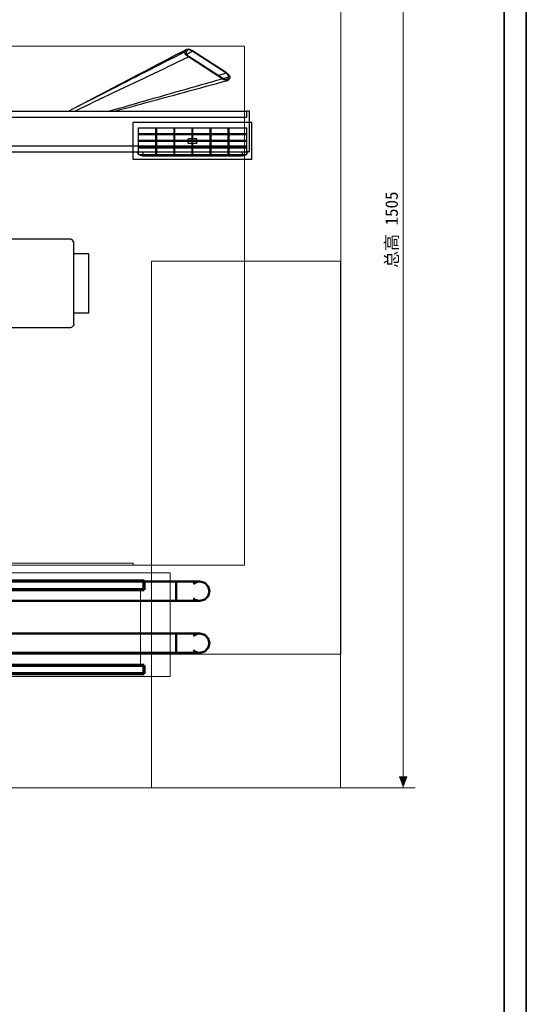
# Model space of a CAD drawing. Header units: millimetres. Extents: x 0 to 1340, y 0 to 800.
# Tile 99 of 100: x 1226 to 1340, y 421 to 643. Entities that reach past the tile are written whole.
import ezdxf
from ezdxf.enums import TextEntityAlignment as Align

# ---------------------------------------------------------------- set-up
doc = ezdxf.new("R2010")
doc.units = ezdxf.units.MM
for name, color, linetype, lineweight, true_color in [('CONTEXT', 7, 'Continuous', 18, 0xa5a5a5), ('COOLANT', 7, 'Continuous', 50, 0x1e8c46), ('DIM', 7, 'Continuous', 18, 0x1e5aa0), ('DUCT', 7, 'Continuous', 30, 0x5a6ec8), ('ELEC', 7, 'Continuous', 30, 0x9650aa), ('FRAME', 7, 'Continuous', 35, 0x3c3c3c), ('LP_GAS', 7, 'Continuous', 70, 0x2350be), ('THIN', 7, 'Continuous', 13, 0x6e6e6e)]:
    doc.layers.add(name, color=color, linetype=linetype, lineweight=lineweight, true_color=true_color)
doc.styles.add('ZH', font='simsun.ttc')

msp = doc.modelspace()

# ---------------------------------------------------------------- hatches: boundary and pattern name
at = {"layer": 'DIM'}
msp.add_hatch(color=7, dxfattribs=at).paths.add_polyline_path([(1312.33, 470), (1313.32, 472.6), (1311.35, 472.6)])

# ---------------------------------------------------------------- linework, layer by layer
at = {"layer": 'CONTEXT'}
msp.add_lwpolyline([(971.67, 500), (1298.33, 500), (1298.33, 720.83), (971.67, 720.83)], close=True, dxfattribs=at)
for points in [[(1276.67, 636.67), (993.33, 636.67)], [(1276.67, 520), (1276.67, 636.67)], [(1255.75, 588.33), (1255.75, 586.36), (1255.75, 584.39), (1255.75, 582.42), (1255.75, 580.44), (1255.75, 578.47), (1255.75, 576.5), (1255.75, 574.53), (1255.75, 572.56), (1255.75, 570.58), (1255.75, 568.61), (1255.75, 566.64), (1255.75, 564.67), (1255.75, 562.69), (1255.75, 560.72), (1255.75, 558.75), (1255.75, 556.78), (1255.75, 554.81), (1255.75, 552.83), (1255.75, 550.86), (1255.75, 548.89), (1255.75, 546.92), (1255.75, 544.94), (1255.75, 542.97), (1255.75, 541), (1255.75, 539.03), (1255.75, 537.06), (1255.75, 535.08), (1255.75, 533.11), (1255.75, 531.14), (1255.75, 529.17), (1255.75, 527.19), (1255.75, 525.22), (1255.75, 523.25), (1255.75, 521.28), (1255.75, 519.31), (1255.75, 517.33), (1255.75, 515.36), (1255.75, 513.39), (1255.75, 511.42), (1255.75, 509.44), (1255.75, 507.47), (1255.75, 505.5), (1255.75, 503.53), (1255.75, 501.56), (1255.75, 499.58), (1255.75, 497.61), (1255.75, 495.64), (1255.75, 493.67), (1255.75, 491.69), (1255.75, 489.72), (1255.75, 487.75), (1255.75, 485.78), (1255.75, 483.81), (1255.75, 481.83), (1255.75, 479.86), (1255.75, 477.89), (1255.75, 475.92), (1255.75, 473.94), (1255.75, 471.97), (1255.75, 470)], [(1255.75, 588.33), (1298.25, 588.33)], [(1298.25, 588.33), (1298.25, 586.36), (1298.25, 584.39), (1298.25, 582.42), (1298.25, 580.44), (1298.25, 578.47), (1298.25, 576.5), (1298.25, 574.53), (1298.25, 572.56), (1298.25, 570.58), (1298.25, 568.61), (1298.25, 566.64), (1298.25, 564.67), (1298.25, 562.69), (1298.25, 560.72), (1298.25, 558.75), (1298.25, 556.78), (1298.25, 554.81), (1298.25, 552.83), (1298.25, 550.86), (1298.25, 548.89), (1298.25, 546.92), (1298.25, 544.94), (1298.25, 542.97), (1298.25, 541), (1298.25, 539.03), (1298.25, 537.06), (1298.25, 535.08), (1298.25, 533.11), (1298.25, 531.14), (1298.25, 529.17), (1298.25, 527.19), (1298.25, 525.22), (1298.25, 523.25), (1298.25, 521.28), (1298.25, 519.31), (1298.25, 517.33), (1298.25, 515.36), (1298.25, 513.39), (1298.25, 511.42), (1298.25, 509.44), (1298.25, 507.47), (1298.25, 505.5), (1298.25, 503.53), (1298.25, 501.56), (1298.25, 499.58), (1298.25, 497.61), (1298.25, 495.64), (1298.25, 493.67), (1298.25, 491.69), (1298.25, 489.72), (1298.25, 487.75), (1298.25, 485.78), (1298.25, 483.81), (1298.25, 481.83), (1298.25, 479.86), (1298.25, 477.89), (1298.25, 475.92), (1298.25, 473.94), (1298.25, 471.97), (1298.25, 470)], [(1251.67, 520.5), (1018.33, 520.5)], [(1251.67, 520), (1251.67, 520.5)], [(1276.67, 520), (993.33, 520)], [(1260, 518.33), (1010, 518.33)], [(1251.67, 520), (1018.33, 520)], [(1260, 495), (1260, 518.33)], [(1253.33, 514.5), (1016.67, 514.5)], [(1253.33, 497.5), (1253.33, 514.5)], [(1253.33, 497.5), (1016.67, 497.5)], [(1260, 495), (1010, 495)], [(1255.75, 470), (1298.25, 470)]]:
    msp.add_lwpolyline(points, dxfattribs=at)
at = {"layer": 'COOLANT'}
for points in [[(1261.33, 516.33), (1207, 516.33)], [(1261.33, 516.33), (1261.33, 515.61), (1261.33, 514.89), (1261.33, 514.17), (1261.33, 513.44), (1261.33, 512.72), (1261.33, 512)], [(1261.33, 516.33), (1262.22, 516.33), (1263.11, 516.33), (1264, 516.33), (1264.89, 516.33), (1265.78, 516.33), (1266.67, 516.33)], [(1265.19, 515.75), (1265.4, 515.92), (1265.63, 516.07), (1265.87, 516.18), (1266.13, 516.27), (1266.4, 516.32), (1266.67, 516.33)], [(1266.67, 516.33), (1267.75, 516.04), (1268.54, 515.25), (1268.83, 514.17), (1268.54, 513.08), (1267.75, 512.29), (1266.67, 512)], [(1266.67, 512), (1267.75, 512.29), (1268.54, 513.08), (1268.83, 514.17), (1268.54, 515.25), (1267.75, 516.04), (1266.67, 516.33)], [(1266.67, 516.33), (1266.67, 516.33), (1266.67, 516.33), (1266.67, 516.33), (1266.67, 516.33), (1266.67, 516.33), (1266.67, 516.33)], [(1266.67, 512), (1267.75, 512.29), (1268.54, 513.08), (1268.83, 514.17), (1268.54, 515.25), (1267.75, 516.04), (1266.67, 516.33)], [(1266.67, 516.33), (1266.67, 516.33), (1266.67, 516.33), (1266.67, 516.33), (1266.67, 516.33), (1266.67, 516.33), (1266.67, 516.33)], [(1261.33, 512), (1207, 512)], [(1266.67, 512), (1265.78, 512), (1264.89, 512), (1264, 512), (1263.11, 512), (1262.22, 512), (1261.33, 512)], [(1266.67, 512), (1266.4, 512.02), (1266.13, 512.07), (1265.87, 512.15), (1265.63, 512.27), (1265.4, 512.41), (1265.19, 512.58)], [(1207, 504.67), (1261.33, 504.67)], [(1261.33, 504.67), (1261.33, 503.94), (1261.33, 503.22), (1261.33, 502.5), (1261.33, 501.78), (1261.33, 501.06), (1261.33, 500.33)], [(1261.33, 504.67), (1262.22, 504.67), (1263.11, 504.67), (1264, 504.67), (1264.89, 504.67), (1265.78, 504.67), (1266.67, 504.67)], [(1265.19, 504.08), (1265.4, 504.26), (1265.63, 504.4), (1265.87, 504.52), (1266.13, 504.6), (1266.4, 504.65), (1266.67, 504.67)], [(1265.19, 504.08), (1265.4, 504.26), (1265.63, 504.4), (1265.87, 504.52), (1266.13, 504.6), (1266.4, 504.65), (1266.67, 504.67)], [(1266.67, 500.33), (1267.75, 500.62), (1268.54, 501.42), (1268.83, 502.5), (1268.54, 503.58), (1267.75, 504.38), (1266.67, 504.67)], [(1266.67, 504.67), (1266.67, 504.67), (1266.67, 504.67), (1266.67, 504.67), (1266.67, 504.67), (1266.67, 504.67), (1266.67, 504.67)], [(1266.67, 504.67), (1267.75, 504.38), (1268.54, 503.58), (1268.83, 502.5), (1268.54, 501.42), (1267.75, 500.62), (1266.67, 500.33)], [(1266.67, 504.67), (1267.75, 504.38), (1268.54, 503.58), (1268.83, 502.5), (1268.54, 501.42), (1267.75, 500.62), (1266.67, 500.33)], [(1207, 500.33), (1261.33, 500.33)], [(1261.33, 500.33), (1262.22, 500.33), (1263.11, 500.33), (1264, 500.33), (1264.89, 500.33), (1265.78, 500.33), (1266.67, 500.33)], [(1266.67, 500.33), (1266.4, 500.35), (1266.13, 500.4), (1265.87, 500.48), (1265.63, 500.6), (1265.4, 500.74), (1265.19, 500.92)], [(1266.67, 500.33), (1266.4, 500.35), (1266.13, 500.4), (1265.87, 500.48), (1265.63, 500.6), (1265.4, 500.74), (1265.19, 500.92)]]:
    msp.add_lwpolyline(points, dxfattribs=at)
at = {"layer": 'DIM'}
for points in [[(1312.33, 470), (1312.33, 720.83)], [(1298.33, 470), (1313.83, 470)]]:
    msp.add_lwpolyline(points, dxfattribs=at)
at = {"layer": 'DUCT'}
for points in [[(1237.14, 622.08), (1238.25, 622.66), (1239.36, 623.24), (1240.46, 623.82), (1241.57, 624.4), (1242.68, 624.98), (1243.78, 625.56), (1244.89, 626.14), (1246, 626.72), (1247.1, 627.3), (1248.21, 627.88), (1249.32, 628.46), (1250.42, 629.04), (1251.53, 629.62), (1252.63, 630.2), (1253.74, 630.78), (1254.85, 631.36), (1255.95, 631.94), (1257.06, 632.52), (1258.16, 633.1), (1259.27, 633.69), (1260.38, 634.27), (1261.48, 634.85), (1262.59, 635.43), (1263.69, 636.01)], [(1237.14, 622.08), (1238.25, 622.66), (1239.35, 623.24), (1240.45, 623.81), (1241.55, 624.39), (1242.66, 624.97), (1243.76, 625.54), (1244.86, 626.12), (1245.96, 626.7), (1247.07, 627.28), (1248.17, 627.85), (1249.27, 628.43), (1250.37, 629.01), (1251.48, 629.58), (1252.58, 630.16), (1253.68, 630.74), (1254.78, 631.31), (1255.89, 631.89), (1256.99, 632.47), (1258.09, 633.04), (1259.19, 633.62), (1260.3, 634.2), (1261.4, 634.77), (1262.5, 635.35), (1263.6, 635.93)], [(1237.16, 622.08), (1238.24, 622.64), (1239.33, 623.2), (1240.42, 623.75), (1241.51, 624.31), (1242.6, 624.86), (1243.69, 625.42), (1244.77, 625.97), (1245.86, 626.53), (1246.95, 627.09), (1248.04, 627.64), (1249.13, 628.2), (1250.22, 628.75), (1251.31, 629.31), (1252.39, 629.87), (1253.48, 630.42), (1254.57, 630.98), (1255.66, 631.53), (1256.75, 632.09), (1257.84, 632.65), (1258.92, 633.2), (1260.01, 633.76), (1261.1, 634.31), (1262.19, 634.87), (1263.28, 635.43)], [(1264.11, 634.25), (1263.9, 634.4), (1263.7, 634.56), (1263.52, 634.75), (1263.37, 634.95), (1263.26, 635.18), (1263.28, 635.43)], [(1263.6, 635.93), (1263.28, 635.43)], [(1263.56, 635.24), (1263.54, 635.06), (1263.62, 634.89), (1263.74, 634.73), (1263.87, 634.6), (1264.02, 634.47), (1264.18, 634.36)], [(1263.88, 635.75), (1263.56, 635.24)], [(1263.6, 635.93), (1263.62, 635.94), (1263.63, 635.96), (1263.64, 635.97), (1263.66, 635.99), (1263.68, 636), (1263.69, 636.01)], [(1263.63, 634.87), (1263.85, 634.98), (1264.07, 635.09), (1264.29, 635.2), (1264.5, 635.32), (1264.72, 635.43), (1264.94, 635.54)], [(1263.69, 636.01), (1263.92, 636.05), (1264.16, 636.03), (1264.38, 635.96), (1264.6, 635.88), (1264.81, 635.77), (1265.01, 635.65)], [(1263.95, 635.81), (1263.94, 635.8), (1263.93, 635.79), (1263.91, 635.78), (1263.9, 635.77), (1263.89, 635.76), (1263.88, 635.75)], [(1264.94, 635.54), (1264.79, 635.63), (1264.63, 635.71), (1264.47, 635.77), (1264.3, 635.82), (1264.12, 635.84), (1263.95, 635.81)], [(1272.49, 630.64), (1264.94, 635.54)], [(1272.56, 630.75), (1265.01, 635.65)], [(1238.53, 622.08), (1239.64, 622.61), (1240.75, 623.14), (1241.86, 623.67), (1242.97, 624.2), (1244.09, 624.73), (1245.2, 625.26), (1246.31, 625.79), (1247.42, 626.32), (1248.54, 626.85), (1249.65, 627.37), (1250.76, 627.9), (1251.87, 628.43), (1252.98, 628.96), (1254.1, 629.49), (1255.21, 630.02), (1256.32, 630.55), (1257.43, 631.08), (1258.55, 631.61), (1259.66, 632.14), (1260.77, 632.67), (1261.88, 633.19), (1262.99, 633.72), (1264.11, 634.25)], [(1271.65, 629.35), (1264.11, 634.25)], [(1271.73, 629.46), (1264.18, 634.36)], [(1272.56, 630.75), (1272.77, 630.6), (1272.97, 630.44), (1273.15, 630.25), (1273.3, 630.05), (1273.41, 629.82), (1273.39, 629.57)], [(1246.21, 622.08), (1247.37, 622.41), (1248.52, 622.74), (1249.68, 623.07), (1250.84, 623.4), (1251.99, 623.74), (1253.15, 624.07), (1254.3, 624.4), (1255.46, 624.73), (1256.62, 625.06), (1257.77, 625.39), (1258.93, 625.72), (1260.09, 626.05), (1261.24, 626.38), (1262.4, 626.71), (1263.56, 627.04), (1264.71, 627.37), (1265.87, 627.7), (1267.03, 628.03), (1268.18, 628.36), (1269.34, 628.69), (1270.5, 629.02), (1271.65, 629.35)], [(1247.58, 622.08), (1248.78, 622.41), (1249.99, 622.74), (1251.19, 623.07), (1252.4, 623.4), (1253.61, 623.73), (1254.81, 624.06), (1256.02, 624.38), (1257.22, 624.71), (1258.43, 625.04), (1259.63, 625.37), (1260.84, 625.69), (1262.05, 626.02), (1263.25, 626.35), (1264.46, 626.68), (1265.66, 627), (1266.87, 627.33), (1268.08, 627.66), (1269.28, 627.98), (1270.49, 628.31), (1271.69, 628.64), (1272.9, 628.96)], [(1270.78, 630.08), (1271.06, 630.17), (1271.35, 630.27), (1271.63, 630.36), (1271.92, 630.45), (1272.2, 630.54), (1272.49, 630.64)], [(1272.9, 628.96), (1272.68, 628.95), (1272.46, 628.98), (1272.25, 629.05), (1272.04, 629.14), (1271.84, 629.24), (1271.65, 629.35)], [(1271.73, 629.46), (1271.87, 629.38), (1272.02, 629.3), (1272.17, 629.24), (1272.33, 629.19), (1272.5, 629.16), (1272.66, 629.17)], [(1271.86, 629.38), (1272.06, 629.45), (1272.27, 629.51), (1272.48, 629.57), (1272.69, 629.63), (1272.9, 629.69), (1273.11, 629.76)], [(1272.46, 629.16), (1272.52, 629.18), (1272.57, 629.19), (1272.62, 629.21), (1272.68, 629.22), (1272.73, 629.24), (1272.78, 629.25)], [(1273.11, 629.76), (1273.12, 629.94), (1273.04, 630.11), (1272.93, 630.27), (1272.79, 630.4), (1272.64, 630.53), (1272.49, 630.64)], [(1272.66, 629.17), (1272.69, 629.18), (1272.71, 629.19), (1272.73, 629.2), (1272.75, 629.22), (1272.77, 629.23), (1272.78, 629.25)], [(1273.11, 629.76), (1272.78, 629.25)], [(1273.06, 629.07), (1273.04, 629.05), (1273.02, 629.02), (1272.99, 629), (1272.96, 628.99), (1272.93, 628.97), (1272.9, 628.96)], [(1273.39, 629.57), (1273.06, 629.07)], [(1160, 622.08), (1277.17, 622.08)], [(1277.83, 622.08), (1277.17, 622.08)], [(1277.17, 620.75), (1277.17, 622.08)], [(1277.83, 612.92), (1277.83, 622.08)], [(1160, 620.75), (1277.17, 620.75)], [(1278.33, 619.5), (1251.67, 619.5)], [(1251.67, 611.17), (1251.67, 619.5)], [(1252.83, 612.33), (1252.83, 618.33)], [(1252.83, 618.33), (1277.17, 618.33)], [(1256.79, 612.33), (1256.79, 618.33)], [(1256.99, 612.33), (1256.99, 618.33)], [(1260.84, 612.33), (1260.84, 618.33)], [(1261.04, 612.33), (1261.04, 618.33)], [(1264.9, 612.33), (1264.9, 618.33)], [(1265.1, 612.33), (1265.1, 618.33)], [(1268.96, 612.33), (1268.96, 618.33)], [(1269.16, 612.33), (1269.16, 618.33)], [(1273.01, 612.33), (1273.01, 618.33)], [(1273.21, 612.33), (1273.21, 618.33)], [(1277.17, 612.33), (1277.17, 618.33)], [(1278.33, 611.17), (1278.33, 619.5)], [(1256.79, 616.95), (1252.83, 616.95)], [(1256.79, 616.72), (1252.83, 616.72)], [(1256.79, 615.45), (1252.83, 615.45)], [(1256.79, 615.22), (1252.83, 615.22)], [(1260.84, 616.95), (1256.99, 616.95)], [(1260.84, 616.72), (1256.99, 616.72)], [(1260.84, 615.45), (1256.99, 615.45)], [(1260.84, 615.22), (1256.99, 615.22)], [(1264.9, 616.95), (1261.04, 616.95)], [(1264.9, 616.72), (1261.04, 616.72)], [(1264.9, 615.45), (1261.04, 615.45)], [(1264.9, 615.22), (1261.04, 615.22)], [(1264.9, 615.83), (1264, 615.83)], [(1264, 615.45), (1264, 615.83)], [(1264, 614.83), (1264, 615.22)], [(1268.96, 616.95), (1265.1, 616.95)], [(1268.96, 616.72), (1265.1, 616.72)], [(1266, 615.83), (1265.1, 615.83)], [(1268.96, 615.45), (1265.1, 615.45)], [(1268.96, 615.22), (1265.1, 615.22)], [(1266, 615.45), (1266, 615.83)], [(1266, 614.83), (1266, 615.22)], [(1273.01, 616.95), (1269.16, 616.95)], [(1273.01, 616.72), (1269.16, 616.72)], [(1273.01, 615.45), (1269.16, 615.45)], [(1273.01, 615.22), (1269.16, 615.22)], [(1277.17, 616.95), (1273.21, 616.95)], [(1277.17, 616.72), (1273.21, 616.72)], [(1277.17, 615.45), (1273.21, 615.45)], [(1277.17, 615.22), (1273.21, 615.22)], [(1160.44, 614.25), (1277.17, 614.25)], [(1256.79, 613.95), (1252.83, 613.95)], [(1256.79, 613.72), (1252.83, 613.72)], [(1260.84, 613.95), (1256.99, 613.95)], [(1260.84, 613.72), (1256.99, 613.72)], [(1264.9, 613.95), (1261.04, 613.95)], [(1264.9, 613.72), (1261.04, 613.72)], [(1264.9, 614.83), (1264, 614.83)], [(1266, 614.83), (1265.1, 614.83)], [(1268.96, 613.95), (1265.1, 613.95)], [(1268.96, 613.72), (1265.1, 613.72)], [(1273.01, 613.95), (1269.16, 613.95)], [(1273.01, 613.72), (1269.16, 613.72)], [(1277.17, 613.95), (1273.21, 613.95)], [(1277.17, 613.72), (1273.21, 613.72)], [(1277.17, 612.92), (1277.17, 614.25)], [(1160.02, 612.92), (1277.17, 612.92)], [(1278.33, 611.17), (1251.67, 611.17)], [(1253.83, 612), (1253.56, 612.03), (1253.29, 612.11), (1253.05, 612.25), (1252.84, 612.44), (1252.68, 612.66), (1252.57, 612.92)], [(1252.83, 612.33), (1277.17, 612.33)], [(1253.83, 612.92), (1253.83, 612)], [(1253.83, 612), (1276.17, 612)], [(1277.43, 612.92), (1277.32, 612.66), (1277.16, 612.44), (1276.95, 612.25), (1276.71, 612.11), (1276.44, 612.03), (1276.17, 612)], [(1276.17, 612.92), (1276.17, 612.76), (1276.17, 612.61), (1276.17, 612.46), (1276.17, 612.31), (1276.17, 612.15), (1276.17, 612)], [(1277.83, 612.92), (1277.17, 612.92)]]:
    msp.add_lwpolyline(points, dxfattribs=at)
at = {"layer": 'ELEC'}
for points in [[(1237.33, 593.33), (1212.67, 593.33)], [(1237.33, 593.33), (1212.67, 593.33)], [(1238.33, 592.33), (1238.3, 592.59), (1238.2, 592.83), (1238.04, 593.04), (1237.83, 593.2), (1237.59, 593.3), (1237.33, 593.33)], [(1238.33, 574.33), (1238.33, 592.33)], [(1238.33, 590), (1238.33, 592.33)], [(1241.67, 590), (1238.33, 590)], [(1241.67, 576.67), (1241.67, 590)], [(1238.33, 574.33), (1238.33, 576.67)], [(1241.67, 576.67), (1238.33, 576.67)], [(1237.33, 573.33), (1212.67, 573.33)], [(1237.33, 573.33), (1212.67, 573.33)], [(1238.33, 574.33), (1238.3, 574.07), (1238.2, 573.83), (1238.04, 573.63), (1237.83, 573.47), (1237.59, 573.37), (1237.33, 573.33)]]:
    msp.add_lwpolyline(points, dxfattribs=at)
at = {"layer": 'FRAME'}
for points in [[(0, 0), (1340, 0), (1340, 800), (0, 800)], [(5, 5), (1335, 5), (1335, 795), (5, 795)]]:
    msp.add_lwpolyline(points, close=True, dxfattribs=at)
at = {"layer": 'LP_GAS'}
for points in [[(1254.17, 516.42), (1015.83, 516.42)], [(1254.17, 514.5), (1254.17, 516.42)], [(1254.17, 514.5), (1141.33, 514.5)], [(1254.17, 497.5), (1141.33, 497.5)], [(1254.17, 495.58), (1254.17, 497.5)], [(1254.17, 495.58), (1015.83, 495.58)]]:
    msp.add_lwpolyline(points, dxfattribs=at)
at = {"layer": 'THIN'}
msp.add_lwpolyline([(40, 470), (1315, 470)], dxfattribs=at)

# ---------------------------------------------------------------- texts
at = {"layer": 'DIM', "style": 'ZH'}
msp.add_text('总高 1505', height=2.8, rotation=90, dxfattribs=at).set_placement((1309.73, 595.42), align=Align.MIDDLE_CENTER)

doc.saveas('drawing.dxf')
